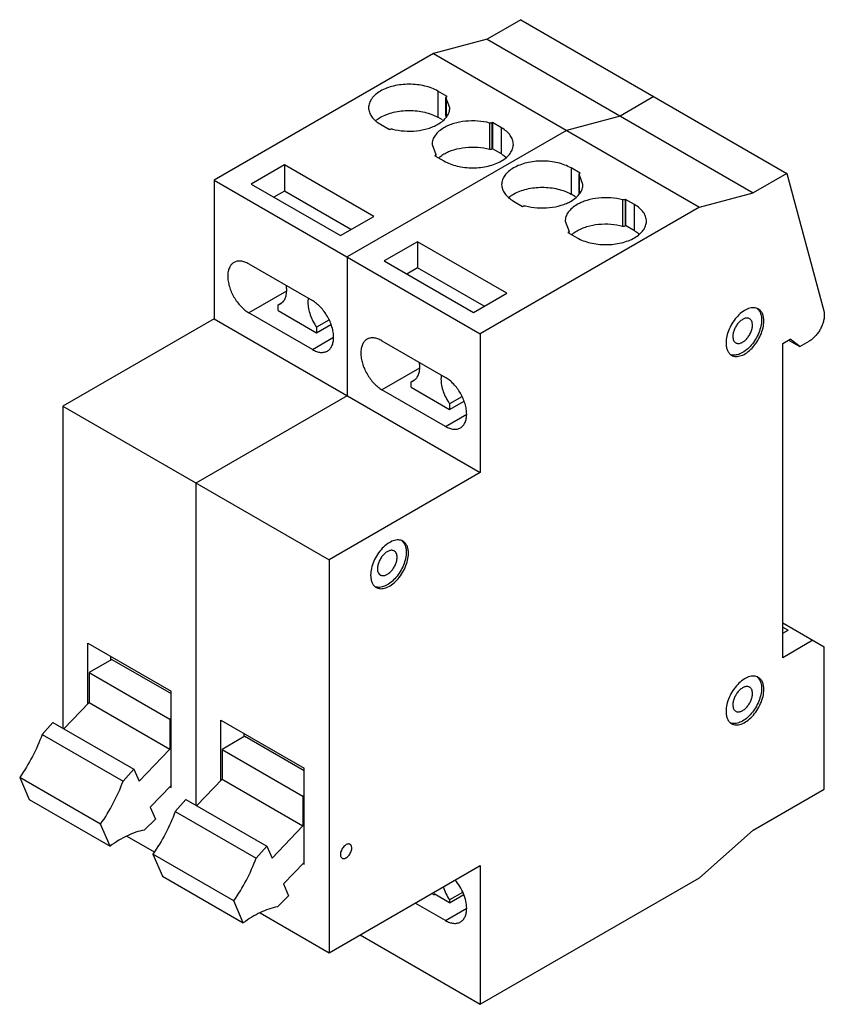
# Model space of a CAD drawing. Header units: millimetres. Extents: x 11.1 to 86.4, y 22 to 114.1.
import ezdxf

# ---------------------------------------------------------------- set-up
doc = ezdxf.new("R2010")
doc.units = ezdxf.units.MM
doc.header["$LTSCALE"] = 8.853961
doc.layers.get('0').update_dxf_attribs({"linetype": 'CONTINUOUS'})

msp = doc.modelspace()

# ---------------------------------------------------------------- linework, layer by layer
at = {"color": 7, "linetype": 'Continuous'}
for p, q in [((58.006, 114.122), (54.846, 112.297)), ((58.006, 114.122), (82.897, 99.752)), ((54.846, 112.297), (49.832, 110.954)), ((54.846, 112.297), (79.737, 97.927)), ((49.832, 110.954), (29.326, 99.115)), ((49.832, 110.954), (74.723, 96.584)), ((50.257, 107.443), (50.257, 104.993)), ((51.105, 106.953), (50.257, 107.443)), ((51.009, 105.061), (51.009, 106.85)), ((51.37, 105.892), (51.009, 106.85)), ((51.068, 106.931), (51.105, 106.953)), ((70.452, 106.937), (67.291, 105.112)), ((51.027, 106.802), (51.027, 105.078)), ((50.682, 104.748), (50.257, 104.993)), ((67.291, 105.112), (62.277, 103.769)), ((44.883, 104.34), (45.731, 103.85)), ((55.086, 104.459), (55.086, 102.009)), ((55.348, 104.504), (55.311, 104.482)), ((55.311, 104.482), (55.311, 102.033)), ((55.348, 104.504), (55.348, 102.054)), ((56.197, 104.014), (55.348, 104.504)), ((62.277, 103.769), (41.771, 91.93)), ((45.731, 103.85), (45.769, 103.872)), ((56.197, 101.564), (56.197, 104.014)), ((49.71, 102.462), (50.07, 101.504)), ((50.011, 101.423), (49.974, 101.401)), ((49.974, 101.401), (50.823, 100.911)), ((50.011, 101.379), (50.011, 101.423)), ((50.07, 101.346), (50.07, 101.504)), ((55.348, 102.054), (55.311, 102.033)), ((56.197, 101.564), (55.348, 102.054)), ((35.902, 100.544), (32.791, 98.747)), ((35.902, 100.544), (35.902, 98.094)), ((44.246, 95.727), (35.902, 100.544)), ((62.702, 100.258), (62.702, 97.808)), ((63.55, 99.768), (62.702, 100.258)), ((63.454, 97.876), (63.454, 99.665)), ((63.815, 98.707), (63.454, 99.665)), ((63.472, 99.617), (63.472, 97.893)), ((63.513, 99.746), (63.55, 99.768)), ((82.897, 99.752), (79.737, 97.927)), ((82.897, 99.752), (86.342, 86.895)), ((29.326, 99.115), (29.326, 86.133)), ((29.326, 99.115), (54.217, 84.745)), ((32.791, 98.747), (41.135, 93.93)), ((35.902, 98.094), (34.913, 97.523)), ((42.125, 94.502), (35.902, 98.094)), ((63.127, 97.563), (62.702, 97.808)), ((74.723, 96.584), (79.737, 97.927)), ((57.328, 97.155), (58.176, 96.665)), ((67.531, 97.274), (67.531, 94.824)), ((67.793, 97.319), (67.756, 97.297)), ((67.756, 97.297), (67.756, 94.847)), ((67.793, 97.319), (67.793, 94.869)), ((68.642, 96.829), (67.793, 97.319)), ((68.642, 94.379), (68.642, 96.829)), ((74.723, 96.584), (54.217, 84.745)), ((58.176, 96.665), (58.214, 96.687)), ((41.135, 93.93), (44.246, 95.727)), ((62.155, 95.277), (62.515, 94.319)), ((67.793, 94.869), (67.756, 94.847)), ((68.642, 94.379), (67.793, 94.869)), ((62.457, 94.238), (62.419, 94.216)), ((62.419, 94.216), (63.268, 93.726)), ((62.457, 94.194), (62.457, 94.238)), ((62.515, 94.161), (62.515, 94.319)), ((48.348, 93.359), (45.236, 91.562)), ((48.348, 93.359), (48.348, 90.909)), ((56.691, 88.541), (48.348, 93.359)), ((32.579, 91.277), (38.519, 87.847)), ((41.771, 91.93), (41.771, 78.947)), ((45.236, 91.562), (53.58, 86.745)), ((48.348, 90.909), (47.358, 90.338)), ((54.57, 87.317), (48.348, 90.909)), ((36.092, 88.732), (32.579, 86.704)), ((53.58, 86.745), (56.691, 88.541)), ((35.301, 87.449), (35.624, 87.635)), ((35.301, 87.449), (35.535, 87.545)), ((38.519, 83.275), (32.579, 86.704)), ((35.301, 86.929), (35.301, 87.449)), ((35.301, 86.929), (38.908, 84.847)), ((29.326, 86.133), (15.184, 77.968)), ((29.326, 86.133), (54.217, 71.762)), ((40.052, 86.028), (38.908, 85.367)), ((38.908, 84.847), (40.252, 85.623)), ((38.908, 85.367), (38.908, 84.847)), ((54.217, 84.745), (54.217, 71.762)), ((38.519, 83.275), (40.499, 84.418)), ((45.024, 84.091), (50.964, 80.662)), ((82.501, 83.846), (83.208, 84.255)), ((82.501, 54.452), (82.501, 83.846)), ((83.037, 84.156), (84.098, 83.544)), ((84.098, 83.544), (83.208, 84.255)), ((84.098, 83.544), (84.976, 84.05)), ((48.537, 81.547), (45.024, 79.519)), ((47.747, 80.264), (48.069, 80.45)), ((47.747, 80.264), (47.98, 80.36)), ((47.747, 79.744), (47.747, 80.264)), ((50.964, 76.09), (45.024, 79.519)), ((47.747, 79.744), (51.353, 77.662)), ((41.771, 78.947), (27.629, 70.783)), ((52.498, 78.843), (51.353, 78.182)), ((51.353, 77.662), (52.697, 78.438)), ((15.184, 77.968), (15.184, 47.85)), ((15.184, 77.968), (40.075, 63.598)), ((51.353, 78.182), (51.353, 77.662)), ((50.964, 76.09), (52.944, 77.233)), ((54.217, 71.762), (40.075, 63.598)), ((27.629, 70.783), (27.629, 40.665)), ((40.075, 63.598), (40.075, 26.855)), ((82.501, 57.718), (86.39, 55.473)), ((82.501, 57.31), (82.996, 57.024)), ((82.501, 56.738), (82.996, 57.024)), ((17.518, 50.166), (17.518, 55.8)), ((17.518, 55.8), (25.296, 51.309)), ((85.329, 56.085), (82.501, 54.452)), ((86.39, 42.164), (86.39, 55.473)), ((19.643, 54.573), (19.645, 54.234)), ((19.75, 54.295), (17.624, 53.067)), ((19.75, 54.295), (25.296, 51.093)), ((17.624, 53.067), (17.624, 50.277)), ((17.624, 53.067), (25.19, 48.699)), ((25.296, 42.327), (25.296, 51.309)), ((17.624, 50.277), (15.255, 47.809)), ((17.624, 50.277), (25.19, 45.909)), ((14.249, 48.39), (13.238, 47.265)), ((14.249, 48.39), (21.815, 44.022)), ((25.296, 48.76), (25.19, 48.699)), ((25.19, 48.699), (25.19, 45.909)), ((29.963, 48.615), (37.741, 44.124)), ((29.963, 42.981), (29.963, 48.615)), ((13.238, 47.265), (20.804, 42.897)), ((32.195, 47.11), (30.069, 45.882)), ((32.088, 47.388), (32.09, 47.049)), ((32.195, 47.11), (37.741, 43.908)), ((22.303, 42.902), (25.19, 45.909)), ((30.069, 45.882), (37.635, 41.514)), ((30.069, 45.882), (30.069, 43.092)), ((20.804, 42.897), (21.815, 44.022)), ((21.815, 44.022), (22.303, 42.902)), ((37.741, 35.142), (37.741, 44.124)), ((11.142, 43.263), (12.039, 41.204)), ((18.708, 38.895), (11.142, 43.263)), ((25.296, 42.499), (23.358, 40.481)), ((25.19, 42.389), (25.296, 42.327)), ((30.069, 43.092), (27.7, 40.624)), ((30.069, 43.092), (37.635, 38.724)), ((37.741, 41.575), (37.635, 41.514)), ((37.635, 41.514), (37.635, 38.724)), ((79.737, 38.323), (86.39, 42.164)), ((12.039, 41.204), (19.605, 36.836)), ((26.694, 41.205), (25.684, 40.08)), ((26.694, 41.205), (34.26, 36.837)), ((23.358, 40.481), (23.846, 39.361)), ((25.684, 40.08), (33.25, 35.712)), ((19.605, 36.836), (18.708, 38.895)), ((23.846, 39.361), (22.794, 38.337)), ((34.748, 35.717), (37.635, 38.724)), ((21.177, 37.765), (23.725, 36.294)), ((79.737, 38.323), (74.723, 33.877)), ((33.25, 35.712), (34.26, 36.837)), ((34.26, 36.837), (34.748, 35.717)), ((31.153, 31.71), (23.587, 36.078)), ((23.587, 36.078), (24.484, 34.019)), ((37.741, 35.314), (35.803, 33.296)), ((37.635, 35.204), (37.741, 35.142)), ((40.075, 26.855), (54.217, 35.02)), ((54.217, 35.02), (54.217, 22.037)), ((24.484, 34.019), (32.05, 29.651)), ((35.803, 33.296), (36.291, 32.176)), ((54.217, 22.037), (74.723, 33.877)), ((49.691, 32.407), (49.903, 32.284)), ((51.353, 31.529), (49.903, 32.366)), ((49.903, 32.366), (49.903, 32.284)), ((49.903, 32.284), (49.974, 32.325)), ((52.568, 32.507), (51.353, 31.805)), ((51.353, 31.529), (52.682, 32.297)), ((32.05, 29.651), (31.153, 31.71)), ((36.291, 32.176), (35.239, 31.152)), ((50.964, 29.876), (48.135, 31.509)), ((51.353, 31.805), (51.353, 31.529)), ((33.622, 30.58), (40.075, 26.855)), ((50.964, 29.876), (52.944, 31.019)), ((42.973, 28.529), (54.217, 22.037))]:
    msp.add_line(p, q, dxfattribs=at)
for centre in [(77.936, 83.629), (44.703, 61.91), (77.936, 49.173)]:
    msp.add_arc(centre, 0.879, 248.39577, 255.91705, dxfattribs=at)
for points, knots in [([(50.257, 107.443), (50.073, 107.549), (49.671, 107.736), (49.016, 107.936), (48.306, 108.058), (47.57, 108.099), (46.833, 108.058), (46.124, 107.936), (45.469, 107.736), (45.067, 107.549), (44.883, 107.443)], [0, 0, 0, 0, 0.114147, 0.237336, 0.366977, 0.500001, 0.633024, 0.762665, 0.885854, 1, 1, 1, 1]), ([(44.883, 107.443), (44.716, 107.347), (44.413, 107.138), (44.052, 106.759), (43.858, 106.401), (43.782, 106.109), (43.77, 105.964), (43.77, 105.892)], [0, 0, 0, 0, 0.289558, 0.548655, 0.781633, 0.89184, 1, 1, 1, 1]), ([(51.009, 106.85), (51.009, 106.865), (51.023, 106.9), (51.051, 106.922), (51.068, 106.931)], [0, 0, 0, 0, 0.449253, 1, 1, 1, 1]), ([(43.77, 105.892), (43.77, 105.82), (43.782, 105.674), (43.858, 105.382), (44.052, 105.025), (44.413, 104.645), (44.716, 104.437), (44.883, 104.34)], [0, 0, 0, 0, 0.10816, 0.218366, 0.451344, 0.710442, 1, 1, 1, 1]), ([(44.422, 104.671), (44.456, 104.7), (44.602, 104.818), (44.759, 104.922), (44.883, 104.993)], [0, 0, 0, 0, 0.240656, 1, 1, 1, 1]), ([(44.883, 104.993), (45.067, 105.1), (45.469, 105.287), (46.124, 105.486), (46.833, 105.609), (47.57, 105.65), (48.306, 105.609), (49.016, 105.486), (49.671, 105.287), (50.073, 105.1), (50.257, 104.993)], [0, 0, 0, 0, 0.114146, 0.237335, 0.366976, 0.499999, 0.633023, 0.762664, 0.885853, 1, 1, 1, 1]), ([(50.257, 104.34), (50.424, 104.437), (50.726, 104.645), (51.088, 105.025), (51.282, 105.383), (51.357, 105.674), (51.37, 105.82), (51.37, 105.892)], [0, 0, 0, 0, 0.289531, 0.54867, 0.78164, 0.891851, 1, 1, 1, 1]), ([(45.993, 103.896), (46.354, 103.801), (47.106, 103.681), (48.235, 103.699), (49.149, 103.874), (49.814, 104.111), (50.116, 104.259), (50.257, 104.34)], [0, 0, 0, 0, 0.255519, 0.517507, 0.770201, 0.888771, 1, 1, 1, 1]), ([(55.086, 104.459), (54.725, 104.554), (53.974, 104.673), (52.844, 104.655), (51.93, 104.48), (51.265, 104.243), (50.963, 104.095), (50.823, 104.014)], [0, 0, 0, 0, 0.255519, 0.517507, 0.770201, 0.888771, 1, 1, 1, 1]), ([(55.311, 104.482), (55.279, 104.464), (55.202, 104.443), (55.124, 104.449), (55.086, 104.459)], [0, 0, 0, 0, 0.481961, 1, 1, 1, 1]), ([(45.769, 103.872), (45.801, 103.891), (45.877, 103.911), (45.955, 103.906), (45.993, 103.896)], [0, 0, 0, 0, 0.481961, 1, 1, 1, 1]), ([(50.823, 104.014), (50.656, 103.917), (50.353, 103.709), (49.992, 103.329), (49.798, 102.972), (49.722, 102.68), (49.71, 102.534), (49.71, 102.462)], [0, 0, 0, 0, 0.289531, 0.54867, 0.78164, 0.891851, 1, 1, 1, 1]), ([(57.309, 102.462), (57.309, 102.534), (57.297, 102.68), (57.221, 102.972), (57.027, 103.329), (56.666, 103.709), (56.363, 103.917), (56.197, 104.014)], [0, 0, 0, 0, 0.10816, 0.218366, 0.451344, 0.710442, 1, 1, 1, 1]), ([(50.823, 101.564), (50.963, 101.645), (51.265, 101.794), (51.93, 102.031), (52.844, 102.206), (53.974, 102.223), (54.725, 102.104), (55.086, 102.009)], [0, 0, 0, 0, 0.111229, 0.229799, 0.482493, 0.744481, 1, 1, 1, 1]), ([(56.197, 100.911), (56.363, 101.007), (56.666, 101.216), (57.027, 101.595), (57.221, 101.953), (57.297, 102.245), (57.309, 102.391), (57.309, 102.462)], [0, 0, 0, 0, 0.289558, 0.548655, 0.781633, 0.89184, 1, 1, 1, 1]), ([(50.07, 101.504), (50.07, 101.489), (50.056, 101.454), (50.028, 101.432), (50.011, 101.423)], [0, 0, 0, 0, 0.449253, 1, 1, 1, 1]), ([(50.304, 101.191), (50.342, 101.225), (50.504, 101.364), (50.682, 101.483), (50.823, 101.564)], [0, 0, 0, 0, 0.239233, 1, 1, 1, 1]), ([(55.086, 102.009), (55.124, 101.999), (55.202, 101.994), (55.279, 102.014), (55.311, 102.033)], [0, 0, 0, 0, 0.518038, 1, 1, 1, 1]), ([(56.197, 101.564), (56.239, 101.54), (56.399, 101.443), (56.552, 101.332), (56.657, 101.242)], [0, 0, 0, 0, 0.259451, 1, 1, 1, 1]), ([(50.823, 100.911), (51.006, 100.805), (51.409, 100.618), (52.064, 100.419), (52.773, 100.296), (53.51, 100.255), (54.246, 100.296), (54.955, 100.419), (55.61, 100.618), (56.013, 100.805), (56.197, 100.911)], [0, 0, 0, 0, 0.114147, 0.237336, 0.366977, 0.500001, 0.633024, 0.762665, 0.885854, 1, 1, 1, 1]), ([(62.702, 100.258), (62.518, 100.364), (62.116, 100.551), (61.461, 100.751), (60.752, 100.873), (60.015, 100.914), (59.278, 100.873), (58.569, 100.751), (57.914, 100.551), (57.512, 100.364), (57.328, 100.258)], [0, 0, 0, 0, 0.114147, 0.237336, 0.366977, 0.500001, 0.633024, 0.762665, 0.885854, 1, 1, 1, 1]), ([(57.328, 100.258), (57.161, 100.162), (56.859, 99.953), (56.497, 99.574), (56.303, 99.216), (56.227, 98.924), (56.215, 98.779), (56.215, 98.707)], [0, 0, 0, 0, 0.289558, 0.548655, 0.781633, 0.89184, 1, 1, 1, 1]), ([(63.454, 99.665), (63.454, 99.68), (63.468, 99.715), (63.496, 99.737), (63.513, 99.746)], [0, 0, 0, 0, 0.449253, 1, 1, 1, 1]), ([(56.215, 98.707), (56.215, 98.635), (56.227, 98.489), (56.303, 98.197), (56.497, 97.84), (56.859, 97.46), (57.161, 97.252), (57.328, 97.155)], [0, 0, 0, 0, 0.10816, 0.218366, 0.451344, 0.710442, 1, 1, 1, 1]), ([(62.702, 97.155), (62.869, 97.252), (63.171, 97.46), (63.533, 97.84), (63.727, 98.197), (63.802, 98.489), (63.815, 98.635), (63.815, 98.707)], [0, 0, 0, 0, 0.289531, 0.54867, 0.78164, 0.891851, 1, 1, 1, 1]), ([(56.867, 97.486), (56.901, 97.515), (57.047, 97.633), (57.205, 97.737), (57.328, 97.808)], [0, 0, 0, 0, 0.240656, 1, 1, 1, 1]), ([(57.328, 97.808), (57.512, 97.915), (57.914, 98.102), (58.569, 98.301), (59.278, 98.424), (60.015, 98.465), (60.752, 98.424), (61.461, 98.301), (62.116, 98.102), (62.518, 97.915), (62.702, 97.808)], [0, 0, 0, 0, 0.114146, 0.237335, 0.366976, 0.499999, 0.633023, 0.762664, 0.885853, 1, 1, 1, 1]), ([(58.214, 96.687), (58.246, 96.705), (58.322, 96.726), (58.4, 96.721), (58.438, 96.71)], [0, 0, 0, 0, 0.481961, 1, 1, 1, 1]), ([(58.438, 96.71), (58.799, 96.615), (59.551, 96.496), (60.68, 96.514), (61.594, 96.689), (62.259, 96.926), (62.561, 97.074), (62.702, 97.155)], [0, 0, 0, 0, 0.255519, 0.517507, 0.770201, 0.888771, 1, 1, 1, 1]), ([(63.268, 96.829), (63.101, 96.732), (62.798, 96.524), (62.437, 96.144), (62.243, 95.787), (62.167, 95.495), (62.155, 95.349), (62.155, 95.277)], [0, 0, 0, 0, 0.289531, 0.54867, 0.78164, 0.891851, 1, 1, 1, 1]), ([(67.531, 97.274), (67.17, 97.369), (66.419, 97.488), (65.29, 97.47), (64.375, 97.295), (63.711, 97.058), (63.408, 96.91), (63.268, 96.829)], [0, 0, 0, 0, 0.255519, 0.517507, 0.770201, 0.888771, 1, 1, 1, 1]), ([(67.756, 97.297), (67.724, 97.279), (67.647, 97.258), (67.57, 97.263), (67.531, 97.274)], [0, 0, 0, 0, 0.481961, 1, 1, 1, 1]), ([(69.755, 95.277), (69.755, 95.349), (69.742, 95.495), (69.666, 95.787), (69.472, 96.144), (69.111, 96.524), (68.808, 96.732), (68.642, 96.829)], [0, 0, 0, 0, 0.10816, 0.218366, 0.451344, 0.710442, 1, 1, 1, 1]), ([(63.268, 94.379), (63.408, 94.46), (63.711, 94.609), (64.375, 94.846), (65.29, 95.021), (66.419, 95.038), (67.17, 94.919), (67.531, 94.824)], [0, 0, 0, 0, 0.111229, 0.229799, 0.482493, 0.744481, 1, 1, 1, 1]), ([(67.531, 94.824), (67.57, 94.814), (67.647, 94.809), (67.724, 94.829), (67.756, 94.847)], [0, 0, 0, 0, 0.518038, 1, 1, 1, 1]), ([(68.642, 93.726), (68.808, 93.822), (69.111, 94.031), (69.472, 94.41), (69.666, 94.768), (69.742, 95.06), (69.755, 95.205), (69.755, 95.277)], [0, 0, 0, 0, 0.289558, 0.548655, 0.781633, 0.89184, 1, 1, 1, 1]), ([(62.515, 94.319), (62.515, 94.304), (62.502, 94.269), (62.473, 94.247), (62.457, 94.238)], [0, 0, 0, 0, 0.449253, 1, 1, 1, 1]), ([(62.749, 94.006), (62.787, 94.04), (62.949, 94.179), (63.127, 94.298), (63.268, 94.379)], [0, 0, 0, 0, 0.239233, 1, 1, 1, 1]), ([(68.642, 94.379), (68.684, 94.355), (68.844, 94.258), (68.997, 94.147), (69.103, 94.057)], [0, 0, 0, 0, 0.259451, 1, 1, 1, 1]), ([(63.268, 93.726), (63.452, 93.62), (63.854, 93.433), (64.509, 93.233), (65.218, 93.111), (65.955, 93.07), (66.691, 93.111), (67.4, 93.233), (68.055, 93.433), (68.458, 93.62), (68.642, 93.726)], [0, 0, 0, 0, 0.114147, 0.237336, 0.366977, 0.500001, 0.633024, 0.762665, 0.885854, 1, 1, 1, 1]), ([(31.179, 91.415), (31.087, 91.362), (30.914, 91.217), (30.73, 90.916), (30.621, 90.545), (30.599, 90.275), (30.599, 90.133)], [0, 0, 0, 0, 0.217783, 0.45091, 0.710297, 1, 1, 1, 1]), ([(32.579, 91.277), (32.456, 91.347), (32.212, 91.464), (31.836, 91.554), (31.484, 91.546), (31.271, 91.468), (31.179, 91.415)], [0, 0, 0, 0, 0.289702, 0.549088, 0.782216, 1, 1, 1, 1]), ([(30.599, 90.133), (30.599, 89.977), (30.628, 89.651), (30.742, 89.16), (30.925, 88.662), (31.17, 88.177), (31.468, 87.722), (31.807, 87.315), (32.176, 86.97), (32.444, 86.782), (32.579, 86.704)], [0, 0, 0, 0, 0.114124, 0.237348, 0.366974, 0.500001, 0.633028, 0.762653, 0.885877, 1, 1, 1, 1]), ([(35.535, 87.545), (35.581, 87.572), (35.669, 87.633), (35.827, 87.789), (35.984, 88.045), (36.093, 88.415), (36.115, 88.685), (36.115, 88.827)], [0, 0, 0, 0, 0.108232, 0.218449, 0.451383, 0.710487, 1, 1, 1, 1]), ([(36.115, 88.827), (36.115, 88.863), (36.112, 89.009), (36.097, 89.156), (36.081, 89.266)], [0, 0, 0, 0, 0.241882, 1, 1, 1, 1]), ([(38.128, 88.084), (38.122, 88.052), (38.102, 87.92), (38.095, 87.786), (38.095, 87.684)], [0, 0, 0, 0, 0.241023, 1, 1, 1, 1]), ([(38.095, 87.684), (38.095, 87.495), (38.136, 87.1), (38.299, 86.509), (38.555, 85.92), (38.782, 85.546), (38.908, 85.367)], [0, 0, 0, 0, 0.227703, 0.475682, 0.736199, 1, 1, 1, 1]), ([(40.499, 84.418), (40.499, 84.574), (40.47, 84.9), (40.356, 85.392), (40.173, 85.889), (39.928, 86.375), (39.63, 86.829), (39.29, 87.237), (38.922, 87.581), (38.654, 87.769), (38.519, 87.847)], [0, 0, 0, 0, 0.114124, 0.237348, 0.366974, 0.500001, 0.633028, 0.762653, 0.885877, 1, 1, 1, 1]), ([(80.215, 87.073), (80.154, 87.109), (80.018, 87.165), (79.793, 87.198), (79.553, 87.18), (79.203, 87.087), (78.755, 86.842), (78.261, 86.405), (77.824, 85.846), (77.48, 85.21), (77.257, 84.55), (77.197, 84.101), (77.197, 83.887)], [0, 0, 0, 0, 0.042859, 0.087485, 0.135319, 0.187281, 0.304541, 0.438206, 0.582548, 0.729712, 0.871306, 1, 1, 1, 1]), ([(80.106, 87.125), (80.122, 87.112), (80.187, 87.057), (80.243, 86.993), (80.28, 86.941)], [0, 0, 0, 0, 0.245647, 1, 1, 1, 1]), ([(80.733, 85.928), (80.733, 86.055), (80.714, 86.296), (80.616, 86.627), (80.452, 86.896), (80.298, 87.025), (80.215, 87.073)], [0, 0, 0, 0, 0.289703, 0.549091, 0.78222, 1, 1, 1, 1]), ([(80.28, 86.941), (80.363, 86.824), (80.454, 86.612), (80.512, 86.305), (80.521, 86.138), (80.521, 86.051)], [0, 0, 0, 0, 0.462018, 0.721452, 1, 1, 1, 1]), ([(86.342, 86.895), (86.35, 86.864), (86.379, 86.735), (86.39, 86.601), (86.39, 86.5)], [0, 0, 0, 0, 0.236703, 1, 1, 1, 1]), ([(77.715, 82.743), (77.777, 82.707), (77.913, 82.651), (78.137, 82.618), (78.378, 82.636), (78.728, 82.729), (79.175, 82.973), (79.669, 83.411), (80.106, 83.97), (80.45, 84.606), (80.673, 85.265), (80.733, 85.715), (80.733, 85.928)], [0, 0, 0, 0, 0.042859, 0.087485, 0.135319, 0.187281, 0.304541, 0.438206, 0.582548, 0.729712, 0.871306, 1, 1, 1, 1]), ([(80.521, 86.051), (80.521, 85.853), (80.469, 85.437), (80.275, 84.822), (79.972, 84.221), (79.582, 83.678), (79.134, 83.231), (78.722, 82.955), (78.391, 82.817), (78.157, 82.758), (77.933, 82.741), (77.79, 82.76), (77.723, 82.777)], [0, 0, 0, 0, 0.125241, 0.262625, 0.406093, 0.548584, 0.683213, 0.804375, 0.858978, 0.909463, 0.956212, 1, 1, 1, 1]), ([(79.403, 86.156), (79.371, 86.175), (79.3, 86.204), (79.184, 86.221), (79.059, 86.212), (78.877, 86.163), (78.644, 86.036), (78.387, 85.809), (78.16, 85.518), (77.981, 85.187), (77.865, 84.844), (77.834, 84.611), (77.834, 84.5)], [0, 0, 0, 0, 0.042855, 0.087482, 0.135308, 0.187273, 0.30453, 0.438193, 0.582542, 0.729706, 0.871325, 1, 1, 1, 1]), ([(79.672, 85.561), (79.672, 85.627), (79.662, 85.752), (79.612, 85.924), (79.526, 86.064), (79.446, 86.131), (79.403, 86.156)], [0, 0, 0, 0, 0.289551, 0.549141, 0.782279, 1, 1, 1, 1]), ([(86.39, 86.5), (86.39, 86.388), (86.369, 86.156), (86.288, 85.805), (86.157, 85.449), (85.982, 85.102), (85.769, 84.778), (85.527, 84.487), (85.264, 84.24), (85.072, 84.106), (84.976, 84.05)], [0, 0, 0, 0, 0.114124, 0.237349, 0.366974, 0.500002, 0.633029, 0.762654, 0.885877, 1, 1, 1, 1]), ([(78.103, 83.905), (78.135, 83.886), (78.206, 83.857), (78.322, 83.84), (78.448, 83.849), (78.63, 83.897), (78.862, 84.024), (79.119, 84.252), (79.346, 84.543), (79.525, 84.873), (79.641, 85.216), (79.672, 85.45), (79.672, 85.561)], [0, 0, 0, 0, 0.042855, 0.087482, 0.135308, 0.187273, 0.30453, 0.438193, 0.582542, 0.729706, 0.871325, 1, 1, 1, 1]), ([(39.919, 83.136), (40.011, 83.19), (40.184, 83.335), (40.368, 83.636), (40.477, 84.006), (40.499, 84.276), (40.499, 84.418)], [0, 0, 0, 0, 0.217783, 0.45091, 0.710297, 1, 1, 1, 1]), ([(43.624, 84.23), (43.532, 84.177), (43.359, 84.032), (43.175, 83.731), (43.066, 83.36), (43.044, 83.09), (43.044, 82.948)], [0, 0, 0, 0, 0.217783, 0.45091, 0.710297, 1, 1, 1, 1]), ([(45.024, 84.091), (44.901, 84.162), (44.657, 84.279), (44.281, 84.369), (43.929, 84.36), (43.717, 84.283), (43.624, 84.23)], [0, 0, 0, 0, 0.289702, 0.549088, 0.782216, 1, 1, 1, 1]), ([(77.197, 83.887), (77.197, 83.761), (77.217, 83.52), (77.314, 83.189), (77.479, 82.92), (77.633, 82.79), (77.715, 82.743)], [0, 0, 0, 0, 0.289703, 0.549091, 0.78222, 1, 1, 1, 1]), ([(77.834, 84.5), (77.834, 84.434), (77.844, 84.309), (77.895, 84.136), (77.98, 83.997), (78.06, 83.929), (78.103, 83.905)], [0, 0, 0, 0, 0.289551, 0.549141, 0.782279, 1, 1, 1, 1]), ([(38.519, 83.275), (38.642, 83.204), (38.886, 83.088), (39.262, 82.997), (39.614, 83.006), (39.826, 83.083), (39.919, 83.136)], [0, 0, 0, 0, 0.289702, 0.549088, 0.782216, 1, 1, 1, 1]), ([(43.044, 82.948), (43.044, 82.792), (43.073, 82.466), (43.187, 81.975), (43.37, 81.477), (43.615, 80.992), (43.913, 80.537), (44.253, 80.13), (44.621, 79.785), (44.889, 79.597), (45.024, 79.519)], [0, 0, 0, 0, 0.114124, 0.237348, 0.366974, 0.500001, 0.633028, 0.762653, 0.885877, 1, 1, 1, 1]), ([(48.56, 81.642), (48.56, 81.677), (48.557, 81.824), (48.542, 81.971), (48.526, 82.081)], [0, 0, 0, 0, 0.241882, 1, 1, 1, 1]), ([(47.98, 80.36), (48.026, 80.387), (48.114, 80.448), (48.272, 80.604), (48.429, 80.86), (48.538, 81.23), (48.56, 81.5), (48.56, 81.642)], [0, 0, 0, 0, 0.108232, 0.218449, 0.451383, 0.710487, 1, 1, 1, 1]), ([(50.573, 80.899), (50.568, 80.867), (50.547, 80.735), (50.54, 80.601), (50.54, 80.499)], [0, 0, 0, 0, 0.241023, 1, 1, 1, 1]), ([(50.54, 80.499), (50.54, 80.31), (50.581, 79.915), (50.744, 79.324), (51, 78.735), (51.227, 78.361), (51.353, 78.182)], [0, 0, 0, 0, 0.227703, 0.475682, 0.736199, 1, 1, 1, 1]), ([(52.944, 77.233), (52.944, 77.389), (52.915, 77.715), (52.801, 78.206), (52.618, 78.704), (52.373, 79.189), (52.075, 79.644), (51.736, 80.052), (51.367, 80.396), (51.099, 80.584), (50.964, 80.662)], [0, 0, 0, 0, 0.114124, 0.237348, 0.366974, 0.500001, 0.633028, 0.762653, 0.885877, 1, 1, 1, 1]), ([(52.364, 75.951), (52.456, 76.005), (52.629, 76.15), (52.813, 76.451), (52.922, 76.821), (52.944, 77.091), (52.944, 77.233)], [0, 0, 0, 0, 0.217783, 0.45091, 0.710297, 1, 1, 1, 1]), ([(50.964, 76.09), (51.087, 76.019), (51.331, 75.903), (51.707, 75.812), (52.059, 75.821), (52.272, 75.898), (52.364, 75.951)], [0, 0, 0, 0, 0.289702, 0.549088, 0.782216, 1, 1, 1, 1]), ([(46.981, 65.354), (46.92, 65.39), (46.784, 65.446), (46.56, 65.479), (46.319, 65.461), (45.969, 65.368), (45.521, 65.124), (45.027, 64.686), (44.59, 64.127), (44.247, 63.491), (44.023, 62.832), (43.964, 62.382), (43.964, 62.169)], [0, 0, 0, 0, 0.042859, 0.087485, 0.135319, 0.187281, 0.304541, 0.438206, 0.582548, 0.729712, 0.871306, 1, 1, 1, 1]), ([(46.872, 65.407), (46.888, 65.394), (46.953, 65.339), (47.009, 65.274), (47.046, 65.222)], [0, 0, 0, 0, 0.245647, 1, 1, 1, 1]), ([(46.169, 64.438), (46.137, 64.456), (46.067, 64.485), (45.95, 64.502), (45.825, 64.493), (45.643, 64.445), (45.41, 64.318), (45.153, 64.09), (44.926, 63.799), (44.747, 63.469), (44.631, 63.126), (44.6, 62.892), (44.6, 62.781)], [0, 0, 0, 0, 0.042857, 0.087485, 0.135312, 0.187277, 0.304537, 0.438199, 0.582537, 0.729684, 0.871314, 1, 1, 1, 1]), ([(47.499, 64.21), (47.499, 64.337), (47.48, 64.577), (47.382, 64.908), (47.218, 65.177), (47.064, 65.307), (46.981, 65.354)], [0, 0, 0, 0, 0.289703, 0.549091, 0.78222, 1, 1, 1, 1]), ([(47.046, 65.222), (47.13, 65.105), (47.221, 64.893), (47.278, 64.587), (47.287, 64.419), (47.287, 64.332)], [0, 0, 0, 0, 0.462018, 0.721452, 1, 1, 1, 1]), ([(44.481, 61.024), (44.543, 60.989), (44.679, 60.932), (44.903, 60.899), (45.144, 60.917), (45.494, 61.01), (45.941, 61.255), (46.435, 61.692), (46.872, 62.252), (47.216, 62.887), (47.439, 63.547), (47.499, 63.996), (47.499, 64.21)], [0, 0, 0, 0, 0.042859, 0.087485, 0.135319, 0.187281, 0.304541, 0.438206, 0.582548, 0.729712, 0.871306, 1, 1, 1, 1]), ([(47.287, 64.332), (47.287, 64.134), (47.236, 63.718), (47.041, 63.103), (46.738, 62.503), (46.348, 61.96), (45.9, 61.513), (45.488, 61.237), (45.157, 61.098), (44.923, 61.039), (44.699, 61.023), (44.556, 61.041), (44.489, 61.058)], [0, 0, 0, 0, 0.125241, 0.262625, 0.406093, 0.548584, 0.683213, 0.804375, 0.858978, 0.909463, 0.956212, 1, 1, 1, 1]), ([(44.869, 62.186), (44.901, 62.167), (44.972, 62.138), (45.089, 62.121), (45.214, 62.13), (45.396, 62.179), (45.628, 62.306), (45.885, 62.533), (46.113, 62.824), (46.291, 63.155), (46.407, 63.498), (46.438, 63.731), (46.438, 63.842)], [0, 0, 0, 0, 0.042857, 0.087485, 0.135312, 0.187277, 0.304537, 0.438199, 0.582537, 0.729684, 0.871314, 1, 1, 1, 1]), ([(46.438, 63.842), (46.438, 63.908), (46.428, 64.034), (46.378, 64.206), (46.292, 64.345), (46.212, 64.413), (46.169, 64.438)], [0, 0, 0, 0, 0.289546, 0.549138, 0.782278, 1, 1, 1, 1]), ([(44.6, 62.781), (44.6, 62.715), (44.61, 62.59), (44.661, 62.418), (44.746, 62.278), (44.826, 62.211), (44.869, 62.186)], [0, 0, 0, 0, 0.289546, 0.549138, 0.782278, 1, 1, 1, 1]), ([(43.964, 62.169), (43.964, 62.042), (43.983, 61.801), (44.08, 61.47), (44.245, 61.201), (44.399, 61.072), (44.481, 61.024)], [0, 0, 0, 0, 0.289703, 0.549091, 0.78222, 1, 1, 1, 1]), ([(80.215, 52.617), (80.154, 52.652), (80.018, 52.709), (79.793, 52.741), (79.553, 52.724), (79.203, 52.631), (78.755, 52.386), (78.261, 51.948), (77.824, 51.389), (77.48, 50.754), (77.257, 50.094), (77.197, 49.645), (77.197, 49.431)], [0, 0, 0, 0, 0.042859, 0.087485, 0.135319, 0.187281, 0.304541, 0.438206, 0.582548, 0.729712, 0.871306, 1, 1, 1, 1]), ([(80.106, 52.669), (80.122, 52.656), (80.187, 52.601), (80.243, 52.536), (80.28, 52.484)], [0, 0, 0, 0, 0.245647, 1, 1, 1, 1]), ([(80.733, 51.472), (80.733, 51.599), (80.714, 51.84), (80.616, 52.171), (80.452, 52.439), (80.298, 52.569), (80.215, 52.617)], [0, 0, 0, 0, 0.289703, 0.549091, 0.78222, 1, 1, 1, 1]), ([(80.521, 51.595), (80.521, 51.396), (80.469, 50.98), (80.275, 50.365), (79.972, 49.765), (79.582, 49.222), (79.134, 48.775), (78.722, 48.499), (78.391, 48.36), (78.157, 48.301), (77.933, 48.285), (77.79, 48.304), (77.723, 48.32)], [0, 0, 0, 0, 0.125241, 0.262625, 0.406093, 0.548584, 0.683213, 0.804375, 0.858978, 0.909463, 0.956212, 1, 1, 1, 1]), ([(79.403, 51.7), (79.371, 51.718), (79.301, 51.748), (79.184, 51.765), (79.059, 51.756), (78.877, 51.707), (78.644, 51.58), (78.387, 51.352), (78.16, 51.062), (77.981, 50.731), (77.865, 50.388), (77.834, 50.154), (77.834, 50.043)], [0, 0, 0, 0, 0.042857, 0.087485, 0.135312, 0.187277, 0.304537, 0.438199, 0.582537, 0.729684, 0.871314, 1, 1, 1, 1]), ([(79.673, 51.105), (79.673, 51.171), (79.662, 51.296), (79.612, 51.468), (79.526, 51.608), (79.446, 51.675), (79.403, 51.7)], [0, 0, 0, 0, 0.289546, 0.549138, 0.782278, 1, 1, 1, 1]), ([(80.28, 52.484), (80.363, 52.367), (80.454, 52.155), (80.512, 51.849), (80.521, 51.681), (80.521, 51.595)], [0, 0, 0, 0, 0.462018, 0.721452, 1, 1, 1, 1]), ([(77.715, 48.286), (77.777, 48.251), (77.913, 48.194), (78.137, 48.161), (78.378, 48.179), (78.728, 48.272), (79.175, 48.517), (79.669, 48.955), (80.106, 49.514), (80.45, 50.149), (80.673, 50.809), (80.733, 51.258), (80.733, 51.472)], [0, 0, 0, 0, 0.042859, 0.087485, 0.135319, 0.187281, 0.304541, 0.438206, 0.582548, 0.729712, 0.871306, 1, 1, 1, 1]), ([(78.103, 49.448), (78.135, 49.429), (78.206, 49.4), (78.322, 49.383), (78.448, 49.392), (78.63, 49.441), (78.862, 49.568), (79.119, 49.795), (79.347, 50.086), (79.525, 50.417), (79.641, 50.76), (79.673, 50.994), (79.673, 51.105)], [0, 0, 0, 0, 0.042857, 0.087485, 0.135312, 0.187277, 0.304537, 0.438199, 0.582537, 0.729684, 0.871314, 1, 1, 1, 1]), ([(77.834, 50.043), (77.834, 49.977), (77.844, 49.852), (77.894, 49.68), (77.98, 49.54), (78.06, 49.473), (78.103, 49.448)], [0, 0, 0, 0, 0.289546, 0.549138, 0.782278, 1, 1, 1, 1]), ([(77.197, 49.431), (77.197, 49.304), (77.217, 49.063), (77.314, 48.732), (77.479, 48.464), (77.633, 48.334), (77.715, 48.286)], [0, 0, 0, 0, 0.289703, 0.549091, 0.78222, 1, 1, 1, 1]), ([(13.238, 47.265), (12.983, 46.559), (12.368, 45.175), (11.579, 43.883), (11.142, 43.263)], [0, 0, 0, 0, 0.497304, 1, 1, 1, 1]), ([(18.708, 38.895), (19.145, 39.515), (19.935, 40.807), (20.549, 42.191), (20.804, 42.897)], [0, 0, 0, 0, 0.502696, 1, 1, 1, 1]), ([(25.684, 40.08), (25.428, 39.374), (24.814, 37.99), (24.025, 36.698), (23.587, 36.078)], [0, 0, 0, 0, 0.497304, 1, 1, 1, 1]), ([(22.794, 38.337), (22.249, 38.232), (21.427, 37.941), (20.387, 37.378), (19.865, 37.027), (19.605, 36.836)], [0, 0, 0, 0, 0.469043, 0.727152, 1, 1, 1, 1]), ([(42.041, 36.996), (42.022, 37.007), (41.981, 37.024), (41.888, 37.038), (41.757, 37.012), (41.603, 36.927), (41.454, 36.796), (41.323, 36.628), (41.22, 36.437), (41.153, 36.239), (41.135, 36.105), (41.135, 36.041)], [0, 0, 0, 0, 0.042876, 0.087516, 0.186922, 0.304239, 0.437963, 0.582366, 0.729555, 0.871285, 1, 1, 1, 1]), ([(42.196, 36.653), (42.196, 36.691), (42.19, 36.763), (42.161, 36.863), (42.112, 36.943), (42.065, 36.982), (42.041, 36.996)], [0, 0, 0, 0, 0.289398, 0.549129, 0.782315, 1, 1, 1, 1]), ([(41.135, 36.041), (41.135, 36.003), (41.141, 35.93), (41.17, 35.831), (41.22, 35.75), (41.266, 35.712), (41.291, 35.697)], [0, 0, 0, 0, 0.289398, 0.549129, 0.782315, 1, 1, 1, 1]), ([(41.291, 35.697), (41.309, 35.687), (41.35, 35.67), (41.443, 35.656), (41.574, 35.682), (41.728, 35.766), (41.877, 35.898), (42.008, 36.065), (42.111, 36.256), (42.178, 36.454), (42.196, 36.589), (42.196, 36.653)], [0, 0, 0, 0, 0.042876, 0.087516, 0.186922, 0.304239, 0.437963, 0.582366, 0.729555, 0.871285, 1, 1, 1, 1]), ([(31.153, 31.71), (31.591, 32.33), (32.38, 33.622), (32.994, 35.006), (33.25, 35.712)], [0, 0, 0, 0, 0.502696, 1, 1, 1, 1]), ([(52.944, 31.019), (52.944, 31.241), (52.886, 31.707), (52.668, 32.397), (52.328, 33.069), (52.031, 33.483), (51.867, 33.675)], [0, 0, 0, 0, 0.228304, 0.478747, 0.740277, 1, 1, 1, 1]), ([(50.736, 33.015), (50.808, 32.802), (50.986, 32.382), (51.221, 31.992), (51.353, 31.805)], [0, 0, 0, 0, 0.496275, 1, 1, 1, 1]), ([(35.239, 31.152), (34.694, 31.047), (33.873, 30.756), (32.832, 30.193), (32.31, 29.842), (32.05, 29.651)], [0, 0, 0, 0, 0.469043, 0.727152, 1, 1, 1, 1]), ([(52.364, 29.737), (52.456, 29.79), (52.629, 29.936), (52.813, 30.237), (52.922, 30.607), (52.944, 30.877), (52.944, 31.019)], [0, 0, 0, 0, 0.217783, 0.45091, 0.710297, 1, 1, 1, 1]), ([(50.964, 29.876), (51.087, 29.805), (51.331, 29.689), (51.707, 29.598), (52.059, 29.607), (52.272, 29.684), (52.364, 29.737)], [0, 0, 0, 0, 0.289702, 0.549088, 0.782216, 1, 1, 1, 1])]:
    msp.add_open_spline(points, degree=3, knots=knots, dxfattribs=at)

doc.saveas('drawing.dxf')
